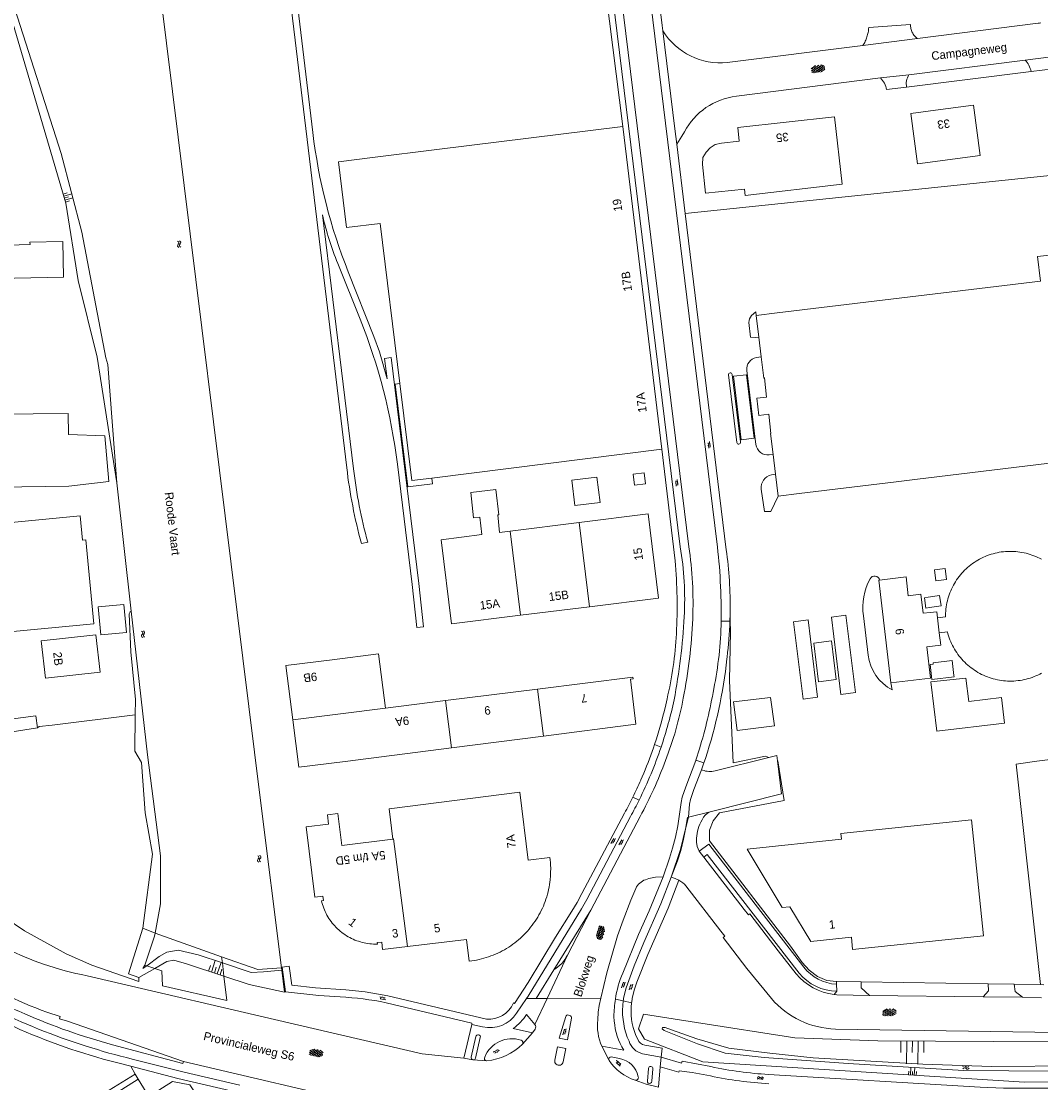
# Model space of a CAD drawing. Extents: x 99476 to 102828, y 406437 to 407931.
# Tile 132 of 162: x 101120 to 101361, y 406731 to 406983. Entities that reach past the tile are written whole.
import ezdxf

# ---------------------------------------------------------------- set-up
doc = ezdxf.new("R2010")
doc.units = 0
doc.header["$MEASUREMENT"] = 0
doc.linetypes.add('DGN Style 2', pattern=[60.553652, 36.332191, -24.221461])
for name, color, linetype, lineweight in [('BG_bijgebouw', 253, 'Continuous', 0), ('BG_dakoverstek', 253, 'Continuous', 13), ('BG_dakoverstek bijgebouw', 253, 'Continuous', 0), ('BG_gesloten verharding', 253, 'Continuous', 0), ('BG_hek', 253, 'Continuous', 0), ('BG_hoofdgebouw', 253, 'Continuous', 13), ('BG_huisnummer', 253, 'Continuous', 0), ('BG_insteek sloot', 253, 'Continuous', 0), ('BG_kademuur', 253, 'Continuous', 0), ('BG_kant onverhard', 253, 'DGN Style 2', 0), ('BG_kant sloot', 253, 'Continuous', 0), ('BG_kant verharding', 253, 'Continuous', 0), ('BG_kunstwerk', 253, 'Continuous', 0), ('BG_naam waterloop', 253, 'Continuous', 0), ('BG_open verharding', 253, 'Continuous', 0), ('BG_straatnaam', 253, 'Continuous', 0), ('BG_talud', 253, 'Continuous', 0), ('BG_taludsymbool', 253, 'Continuous', 0), ('BG_terreinafscheiding', 253, 'Continuous', 0), ('BG_tussenmuur', 253, 'Continuous', 0), ('BG_vlakafsluiter', 253, 'Continuous', 0), ('BG_walbescherming', 253, 'Continuous', 0), ('BG_watersymbool', 253, 'Continuous', 0)]:
    doc.layers.add(name, color=color, linetype=linetype, lineweight=lineweight)
doc.styles.add('Style-WORKING', font='WORKING.shx')

# ---------------------------------------------------------------- blocks, each defined once
blk = doc.blocks.new('S01GV4')
at = {"layer": 'BG_gesloten verharding', "linetype": 'Continuous', "lineweight": 0}
for p, q in [((0, 0.278304), (0.9421, 0.823239)), ((0, -0.181671), (1.741927, 0.823239)), ((0, 0.098949), (1.593645, -0.823239)), ((0.117, -0.579), (1.53, 0.238)), ((0.163, 0.466), (2.296, -0.767)), ((0.531, -0.801), (3.134, 0.701)), ((0.567, 0.694), (2.709, -0.545)), ((1.118159, 0.823239), (3.097745, -0.32208)), ((1.293565, -0.823239), (3.161206, 0.256049)), ((1.529745, 0.23842), (2.542019, 0.823239)), ((1.91699, 0.823239), (3.161206, 0.104286)), ((2.715943, 0.823239), (3.161206, 0.565645)), ((0, -0.363991), (0.793486, -0.823239)), ((2.092105, -0.823239), (3.161206, -0.205903))]:
    blk.add_line(p, q, dxfattribs=at)
blk = doc.blocks.new('S02OV6')
at = {"layer": 'BG_open verharding', "linetype": 'Continuous', "lineweight": 0}
for p, q in [((0, 0.20784), (1.371449, 0.20784)), ((0.085505, 0.20784), (0.085505, 0.268177)), ((0.485, -0.192), (0.486, 0.207)), ((0.885505, 0.20784), (0.885505, 0.31106)), ((1.285, -0.193), (1.285, 0.207)), ((0.268333, -0.19216), (1.549656, -0.19216)), ((0.885505, -0.32925), (0.885505, -0.19216))]:
    blk.add_line(p, q, dxfattribs=at)
blk = doc.blocks.new('S04')
at = {"layer": 'BG_taludsymbool', "linetype": 'Continuous', "lineweight": 0}
for p, q in [((-0.5, 0), (-0.5, -0.5)), ((-0.25, 0), (-0.25, -1)), ((0, 0), (0, -0.5)), ((0.25, 0), (0.25, -1)), ((0.5, 0), (0.5, -0.5))]:
    blk.add_line(p, q, dxfattribs=at)
blk = doc.blocks.new('WATERS')
at = {"layer": 'BG_watersymbool', "linetype": 'Continuous', "lineweight": 0}
for centre, start, end in [((-0.375, 0.25), 28.07249, 151.92751), ((-0.375, -0.2), 28.07249, 151.92751), ((0.375, 0.65), 208.07249, 331.92751), ((0.375, 0.2), 208.07249, 331.92751)]:
    blk.add_arc(centre, 0.425, start, end, dxfattribs=at)
blk = doc.blocks.new('S01GV2')
at = {"layer": 'BG_gesloten verharding', "linetype": 'Continuous', "lineweight": 0}
for p, q in [((-0.011625, -0.500414), (0.648313, 0.582897)), ((0.006945, 0.298967), (0.268018, 0.727007)), ((0.618374, -0.705844), (0.009489, 0.408468)), ((0.63697, 0.094645), (0.291267, 0.726467)), ((0.172792, -0.724773), (-0.009122, -0.392669)), ((0.31767, -0.728139), (0.629741, -0.216538))]:
    blk.add_line(p, q, dxfattribs=at)

msp = doc.modelspace()

# ---------------------------------------------------------------- linework, layer by layer
at = {"layer": 'BG_bijgebouw', "linetype": 'Continuous', "lineweight": 0}
for p, q in [((101298.63, 406913.791), (101360.974, 406921.325)), ((101293.66, 406913.17), (101298.63, 406913.791)), ((101294.299, 406908.048), (101293.66, 406913.17)), ((101294.882, 406903.372), (101294.299, 406908.048)), ((101298.259, 406875.579), (101297.68, 406880.235)), ((101298.9, 406870.421), (101298.259, 406875.579)), ((101326.783, 406873.802), (101303.863, 406871.031)), ((101331.201, 406874.337), (101326.783, 406873.802)), ((101334.703, 406844.004), (101337.478, 406844.415)), ((101117.531, 406814.617), (101123.5, 406815.51))]:
    msp.add_line(p, q, dxfattribs=at)
at = {"layer": 'BG_bijgebouw', "linetype": 'Continuous', "lineweight": 0, "flags": 128}
for points in [[(101366.685, 406922.015), (101415.13, 406927.87), (101420.39, 406885.12), (101331.201, 406874.337)], [(101297.68, 406880.235), (101297.06, 406885.221), (101297.17, 406885.231), (101296.64, 406889.761), (101294.29, 406889.481), (101293.79, 406893.571), (101296.14, 406893.841), (101295.62, 406898.361), (101295.51, 406898.341), (101294.882, 406903.372)], [(101264.55, 406875.562), (101264.854, 406873.016), (101267.436, 406873.324), (101267.131, 406875.871), (101264.55, 406875.562)], [(101256.71, 406868.911), (101250.73, 406868.151), (101250, 406874.151), (101255.98, 406874.911), (101256.71, 406868.911)], [(101303.863, 406871.031), (101303.86, 406871.031), (101298.9, 406870.421)], [(101350.735, 406856.996), (101350.253, 406856.887), (101349.775, 406856.763), (101349.301, 406856.624), (101348.832, 406856.47), (101348.368, 406856.301), (101347.91, 406856.116), (101347.458, 406855.918), (101347.012, 406855.704), (101346.574, 406855.477), (101346.143, 406855.235), (101345.72, 406854.98), (101345.305, 406854.711), (101344.9, 406854.43), (101344.503, 406854.135), (101344.117, 406853.827), (101343.74, 406853.508), (101343.374, 406853.176), (101343.019, 406852.833), (101342.675, 406852.479), (101342.342, 406852.113), (101342.022, 406851.738), (101341.713, 406851.352), (101341.417, 406850.956), (101341.135, 406850.551), (101340.865, 406850.137), (101340.609, 406849.715), (101340.366, 406849.285), (101340.137, 406848.847), (101339.923, 406848.402), (101339.723, 406847.95), (101339.538, 406847.493), (101339.367, 406847.029), (101339.211, 406846.56), (101339.071, 406846.087), (101338.946, 406845.609), (101338.836, 406845.127), (101338.742, 406844.642), (101338.664, 406844.155), (101338.601, 406843.665), (101338.554, 406843.173), (101338.523, 406842.68), (101338.507, 406842.186), (101338.508, 406841.823), (101336.59, 406841.596)], [(101361.214, 406855.448), (101360.778, 406855.676), (101360.336, 406855.889), (101359.888, 406856.089), (101359.433, 406856.274), (101358.972, 406856.445), (101358.507, 406856.601), (101358.036, 406856.742), (101357.561, 406856.867), (101357.083, 406856.978), (101356.601, 406857.073), (101356.116, 406857.153), (101355.629, 406857.217), (101355.141, 406857.265), (101354.651, 406857.298), (101354.16, 406857.315), (101353.669, 406857.317), (101353.178, 406857.303), (101352.688, 406857.273), (101352.199, 406857.228), (101351.708, 406857.166), (101351.221, 406857.089), (101350.735, 406856.996)], [(101338.711, 406850.627), (101336.18, 406850.318), (101335.864, 406852.909), (101338.395, 406853.218), (101338.711, 406850.627)], [(101334.416, 406846.487), (101333.492, 406846.35), (101333.858, 406843.879), (101334.703, 406844.004)], [(101337.478, 406844.415), (101337.112, 406846.886), (101334.416, 406846.487)], [(101337.011, 406838.046), (101338.954, 406838.277), (101339.081, 406837.793), (101339.222, 406837.32), (101339.379, 406836.852), (101339.551, 406836.388), (101339.737, 406835.931), (101339.938, 406835.48), (101340.154, 406835.035), (101340.383, 406834.598), (101340.627, 406834.168), (101340.884, 406833.747), (101341.155, 406833.334), (101341.439, 406832.929), (101341.736, 406832.534), (101342.045, 406832.149), (101342.366, 406831.774), (101342.7, 406831.41), (101343.045, 406831.056), (101343.401, 406830.714), (101343.768, 406830.383), (101344.145, 406830.064), (101344.532, 406829.758), (101344.929, 406829.464), (101345.336, 406829.183), (101345.751, 406828.916), (101346.174, 406828.661), (101346.606, 406828.421), (101347.045, 406828.195), (101347.491, 406827.982), (101347.943, 406827.785), (101348.402, 406827.601), (101348.867, 406827.433), (101349.336, 406827.28), (101349.81, 406827.142), (101350.289, 406827.019), (101350.771, 406826.912), (101351.257, 406826.821), (101351.742, 406826.745), (101352.229, 406826.685), (101352.718, 406826.64), (101353.209, 406826.611), (101353.699, 406826.598), (101354.191, 406826.6), (101354.681, 406826.619), (101355.171, 406826.652)], [(101308.44, 406826.451), (101312.6, 406826.981), (101311.48, 406836.091), (101307.33, 406835.571), (101308.44, 406826.451)], [(101340.469, 406827.927), (101340.51, 406827.571), (101335.25, 406826.961), (101334.83, 406830.511), (101335.59, 406830.599)], [(101340.469, 406827.927), (101340.072, 406831.454), (101335.551, 406830.945), (101335.59, 406830.599)], [(101355.171, 406826.652), (101355.66, 406826.702), (101356.147, 406826.767), (101356.631, 406826.848), (101357.113, 406826.944), (101357.591, 406827.055), (101358.066, 406827.182), (101358.536, 406827.324), (101359.001, 406827.48), (101359.462, 406827.652), (101359.916, 406827.838), (101360.364, 406828.039), (101360.806, 406828.253), (101361.241, 406828.482)], [(101335.01, 406826.401), (101343.29, 406827.291), (101344.02, 406821.801), (101351.74, 406822.731), (101352.46, 406816.641), (101336.41, 406814.731), (101335.01, 406826.401)], [(101123.5, 406815.51), (101123.083, 406818.405), (101117.105, 406817.544)]]:
    msp.add_lwpolyline(points, dxfattribs=at)
at = {"layer": 'BG_dakoverstek', "linetype": 'Continuous', "lineweight": 13, "flags": 128}
msp.add_lwpolyline([(101130.943, 406872.716), (101140.422, 406873.828), (101139.485, 406884.64), (101130.811, 406884.985), (101130.757, 406889.99)], dxfattribs=at)
at = {"layer": 'BG_dakoverstek bijgebouw', "linetype": 'Continuous', "lineweight": 0, "flags": 128}
for points in [[(101113.975, 406929.758), (101121.741, 406929.933), (101121.728, 406930.532), (101129.487, 406930.707), (101129.678, 406922.251), (101114.152, 406921.901), (101113.975, 406929.758)], [(101366.685, 406922.015), (101365.986, 406927.796), (101360.275, 406927.106), (101360.974, 406921.325)], [(101138.48, 406837.555), (101144.561, 406838.091), (101143.979, 406844.698), (101137.898, 406844.162), (101138.48, 406837.555)]]:
    msp.add_lwpolyline(points, dxfattribs=at)
at = {"layer": 'BG_hek', "linetype": 'Continuous', "lineweight": 0}
for p, q in [((101358.746, 406970.923), (101329.29, 406967.228)), ((101329.29, 406967.228), (101324.535, 406966.632)), ((101287.531, 406840.768), (101287.502, 406843.02)), ((101287.563, 406838.362), (101287.531, 406840.768)), ((101146.65, 406818.592), (101126.975, 406816.196)), ((101123.916, 406815.831), (101123.5, 406815.51)), ((101348.557, 406754.923), (101318.535, 406755.405)), ((101354.779, 406754.824), (101348.557, 406754.923)), ((101360.982, 406754.724), (101354.779, 406754.824))]:
    msp.add_line(p, q, dxfattribs=at)
at = {"layer": 'BG_hek', "linetype": 'Continuous', "lineweight": 0, "flags": 128}
for points in [[(101276.872, 406937.323), (101367.813, 406946.79), (101429.255, 406954.799), (101431.706, 406936.272), (101436.003, 406902.218), (101437.52, 406885.272)], [(101437.52, 406885.272), (101444.261, 406818.329), (101360.155, 406807.602), (101355.217, 406806.925), (101360.982, 406754.724)], [(101147.534, 406755.506), (101136.395, 406759.344), (101130.32, 406762), (101120.405, 406767.448), (101106.408, 406776.909), (101100.357, 406781.734), (101097.002, 406784.948), (101091.623, 406791.189), (101087.442, 406797.259), (101081.248, 406807.982), (101079.978, 406810.646)], [(101312.679, 406755.507), (101310.376, 406755.719), (101308.16, 406756.659), (101306.21, 406758.133), (101304.583, 406759.965), (101301.763, 406763.871), (101282.582, 406788.802), (101282.64, 406791.286), (101283.468, 406793.519), (101285.016, 406795.4), (101300.287, 406798.319)], [(101318.535, 406755.405), (101312.774, 406755.498), (101312.679, 406755.507)]]:
    msp.add_lwpolyline(points, dxfattribs=at)
at = {"layer": 'BG_hoofdgebouw', "linetype": 'Continuous', "lineweight": 13}
for p, q in [((101336.119, 406961.749), (101345.162, 406962.921)), ((101262.07, 406957.931), (101218.055, 406952.451)), ((101271.36, 406881.471), (101262.07, 406957.931)), ((101218.055, 406952.451), (101202.849, 406950.558)), ((101216.89, 406874.678), (101271.36, 406881.471)), ((101130.943, 406872.716), (101110.86, 406872.5)), ((101228.228, 406865.416), (101228.685, 406861.269)), ((101232.462, 406865.95), (101232.872, 406861.79)), ((101235.394, 406862.104), (101251.728, 406864.137)), ((101232.872, 406861.79), (101235.394, 406862.104)), ((101322.904, 406850.512), (101322.72, 406850.49)), ((101322.72, 406850.49), (101325.57, 406826.21)), ((101329.148, 406851.252), (101322.904, 406850.512)), ((101254.196, 406844.21), (101237.863, 406842.171)), ((101241.927, 406824.692), (101220.131, 406821.967)), ((101220.131, 406821.967), (101205.892, 406820.187)), ((101221.564, 406810.801), (101243.323, 406813.576)), ((101196.323, 406807.583), (101221.564, 406810.801))]:
    msp.add_line(p, q, dxfattribs=at)
at = {"layer": 'BG_hoofdgebouw', "linetype": 'Continuous', "lineweight": 13, "flags": 128}
for points in [[(101345.162, 406962.921), (101346.705, 406951.018), (101331.858, 406949.093), (101330.314, 406960.996), (101336.119, 406961.749)], [(101314.002, 406944.276), (101312.213, 406960.226), (101289.298, 406957.657), (101289.617, 406954.455), (101285.451, 406953.959), (101283.995, 406953.664), (101282.781, 406952.875), (101281.812, 406951.803), (101281.067, 406950.568), (101280.97, 406948.923), (101281.665, 406942.147), (101290.917, 406943.096), (101291.074, 406941.564), (101314.002, 406944.276)], [(101202.849, 406950.558), (101194.75, 406949.55), (101196.64, 406933.971), (101204.61, 406934.971), (101209.277, 406897.034)], [(101209.277, 406897.034), (101212.1, 406874.081), (101216.89, 406874.678)], [(101105.78, 406884.73), (101105.74, 406889.721), (101130.757, 406889.99)], [(101232.462, 406865.95), (101232.71, 406865.981), (101232.02, 406871.971), (101226.07, 406871.221), (101226.76, 406865.231), (101228.228, 406865.416)], [(101096.023, 406862.094), (101133.603, 406865.746), (101134.163, 406859.982), (101134.938, 406860.058), (101136.386, 406845.153)], [(101251.728, 406864.137), (101268.07, 406866.171), (101270.54, 406846.251), (101254.196, 406844.21)], [(101237.863, 406842.171), (101221.53, 406840.131), (101219.06, 406860.071), (101228.685, 406861.269)], [(101334.837, 406842.842), (101333.177, 406842.645), (101332.642, 406847.154), (101329.675, 406846.803), (101329.148, 406851.252)], [(101136.386, 406845.153), (101136.863, 406840.176), (101093.501, 406836.018)], [(101336.59, 406841.596), (101336.42, 406843.03), (101334.837, 406842.842)], [(101325.57, 406826.21), (101334.974, 406827.326), (101334.1, 406834.693), (101337.363, 406835.08), (101337.011, 406838.046)], [(101138.312, 406828.742), (101137.337, 406837.57), (101124.384, 406836.138), (101125.37, 406827.323), (101138.312, 406828.742)], [(101205.892, 406820.187), (101204.278, 406833.046), (101193.3, 406831.668)], [(101193.3, 406831.668), (101182.322, 406830.29), (101183.935, 406817.432)], [(101241.927, 406824.692), (101264.497, 406827.514), (101264.53, 406827.125), (101263.883, 406827.071), (101265.166, 406816.361), (101243.323, 406813.576)], [(101183.935, 406817.432), (101185.347, 406806.183), (101196.323, 406807.583)], [(101207.62, 406789.201), (101206.773, 406796.361), (101237.717, 406800.271), (101239.686, 406784.172), (101244.806, 406784.849)], [(101187.113, 406792.066), (101192.433, 406792.721), (101192.155, 406794.964), (101194.606, 406795.268), (101195.546, 406787.676), (101207.62, 406789.201)], [(101299.845, 406772.983), (101301.653, 406773.183), (101306.617, 406764.949), (101316.203, 406765.938), (101316.499, 406763.073), (101347.52, 406766.288), (101344.654, 406793.735), (101313.75, 406790.481), (101313.886, 406789.198), (101291.567, 406786.806), (101299.845, 406772.983)], [(101211.113, 406763.731), (101205.222, 406763.013), (101204.999, 406764.818), (101203.965, 406764.678), (101203.986, 406764.345), (101203.532, 406764.34), (101203.079, 406764.349), (101202.626, 406764.375), (101202.175, 406764.416), (101201.725, 406764.473), (101201.278, 406764.545), (101200.833, 406764.632), (101200.391, 406764.735), (101199.954, 406764.852), (101199.52, 406764.985), (101199.092, 406765.133), (101198.668, 406765.295), (101198.251, 406765.472), (101197.84, 406765.662), (101197.436, 406765.867), (101197.039, 406766.086), (101196.649, 406766.318), (101196.268, 406766.564), (101195.896, 406766.822), (101195.533, 406767.094), (101195.179, 406767.377), (101194.835, 406767.672), (101194.502, 406767.98), (101194.179, 406768.298), (101193.868, 406768.627), (101193.568, 406768.967), (101193.28, 406769.317), (101193.004, 406769.677), (101192.74, 406770.046), (101192.49, 406770.423), (101192.252, 406770.81), (101192.029, 406771.204), (101191.818, 406771.605), (101191.622, 406772.014), (101191.44, 406772.429), (101191.272, 406772.85), (101191.119, 406773.277), (101190.98, 406773.708), (101190.857, 406774.144), (101190.749, 406774.585), (101191.213, 406774.671), (101191.058, 406775.703), (101189.17, 406775.45), (101187.113, 406792.066)], [(101244.824, 406778.992), (101244.894, 406779.576), (101244.968, 406780.454), (101245.007, 406781.334), (101245.011, 406782.215), (101244.978, 406783.095), (101244.937, 406783.681), (101244.879, 406784.266), (101244.806, 406784.849)], [(101244.824, 406778.992), (101244.738, 406778.412), (101244.637, 406777.833), (101244.52, 406777.258), (101244.388, 406776.685), (101244.24, 406776.117), (101244.077, 406775.553), (101243.899, 406774.993), (101243.706, 406774.438), (101243.498, 406773.889), (101243.275, 406773.346), (101243.037, 406772.809), (101242.785, 406772.278), (101242.519, 406771.755), (101242.239, 406771.239), (101241.944, 406770.73), (101241.636, 406770.23), (101241.315, 406769.739), (101240.981, 406769.256), (101240.633, 406768.782), (101240.273, 406768.318), (101239.9, 406767.864), (101239.516, 406767.421), (101239.119, 406766.988), (101238.711, 406766.565), (101238.291, 406766.154), (101237.861, 406765.755), (101237.42, 406765.367), (101236.968, 406764.991), (101236.507, 406764.628), (101236.036, 406764.277), (101235.555, 406763.939), (101235.066, 406763.615), (101234.568, 406763.303), (101234.062, 406763.006), (101233.547, 406762.722), (101233.026, 406762.452), (101232.497, 406762.196), (101231.962, 406761.955), (101231.42, 406761.728), (101230.872, 406761.516), (101230.319, 406761.319), (101229.76, 406761.137), (101229.197, 406760.97), (101228.63, 406760.819), (101228.058, 406760.683), (101227.484, 406760.562), (101226.906, 406760.457), (101226.325, 406760.368), (101225.743, 406760.295)], [(101225.743, 406760.295), (101225.09, 406765.435), (101211.113, 406763.731)]]:
    msp.add_lwpolyline(points, dxfattribs=at)
at = {"layer": 'BG_insteek sloot', "linetype": 'Continuous', "lineweight": 0}
for p, q in [((101146.55, 406809.98), (101146.65, 406818.592)), ((101148.48, 406768.12), (101151.35, 406766.925))]:
    msp.add_line(p, q, dxfattribs=at)
at = {"layer": 'BG_insteek sloot', "linetype": 'Continuous', "lineweight": 0, "flags": 128}
for points in [[(101133.15, 406921.408), (101130.215, 406939.73), (101116.92, 406984.835), (101112.433, 406994.568)], [(101133.15, 406921.408), (101137.608, 406903.31), (101142.26, 406873.53)], [(101146.65, 406818.592), (101146.692, 406822.255), (101145.599, 406833.512), (101145.222, 406842.521), (101145.424, 406842.965), (101145.706, 406843.168)], [(101148.48, 406768.12), (101150.7, 406785.61), (101149.03, 406795.43), (101148.12, 406807.3), (101146.55, 406809.98)], [(101544.797, 406740.455), (101500, 406740.376), (101322.44, 406741.401), (101302.8, 406742.121), (101279.506, 406745.729), (101266.988, 406747.74), (101265.788, 406744.262), (101267.221, 406741.819), (101281.05, 406736.487), (101357.21, 406731.601), (101534.491, 406733.131), (101561.97, 406733.501)]]:
    msp.add_lwpolyline(points, dxfattribs=at)
at = {"layer": 'BG_kademuur', "linetype": 'Continuous', "lineweight": 0}
msp.add_line((101145.706, 406843.168), (101142.26, 406873.53), dxfattribs=at)
at = {"layer": 'BG_kademuur', "linetype": 'Continuous', "lineweight": 0, "flags": 128}
msp.add_lwpolyline([(101181.294, 406758.715), (101176.3, 406798.29), (101151.267886, 407000)], dxfattribs=at)
at = {"layer": 'BG_kant onverhard', "linetype": 'DGN Style 2', "lineweight": 0}
msp.add_line((101330.222, 406982.042), (101320.314, 406981.31), dxfattribs=at)
at = {"layer": 'BG_kant onverhard', "linetype": 'DGN Style 2', "lineweight": 0, "extrusion": (0, 0, -1)}
for centre, radius, start, end in [((-101311.5723, 406981.824793), 8.756845, 183.370218, 212.71549), ((-101334.098993, 406981.893481), 3.879837, 305.299999, 2.193803)]:
    msp.add_arc(centre, radius, start, end, dxfattribs=at)
at = {"layer": 'BG_kant sloot', "linetype": 'Continuous', "lineweight": 0, "flags": 128}
for points in [[(101271.904, 406743.9), (101271.387, 406744.284), (101271.515, 406744.543), (101272.095, 406744.61), (101273.58, 406744.037), (101279.648, 406741.875), (101287.198, 406739.656), (101296.871, 406738.54), (101307.189, 406737.428), (101333.108, 406735.872), (101349.417, 406735.366), (101369.979, 406735.524)], [(101374.883, 406734.13), (101342.782, 406734.37), (101315.445, 406736.049), (101295.522, 406737.44), (101286.3, 406738.492), (101279.781, 406740.717), (101271.91, 406743.898), (101271.904, 406743.9)]]:
    msp.add_lwpolyline(points, dxfattribs=at)
at = {"layer": 'BG_kant verharding', "linetype": 'Continuous', "lineweight": 0}
for p, q in [((101258.91, 406982.821), (101256.789297, 407000)), ((101258.333776, 407000), (101275.695, 406858.41)), ((101277.726, 406858.421), (101260.380489, 407000)), ((101269.214231, 407000), (101271.44, 406981.784)), ((101258.91, 406982.821), (101262.07, 406957.931)), ((101331.857, 406978.727), (101360.441, 406982.344)), ((101427.204, 406982.633), (101357.344, 406973.64)), ((101271.591, 406980.543), (101274.422, 406957.373)), ((101318.94, 406977.092), (101331.857, 406978.727)), ((101286.826, 406973.028), (101318.94, 406977.092)), ((101357.344, 406973.64), (101329.813, 406970.121)), ((101323.083, 406969.398), (101288.984, 406965.067)), ((101329.813, 406970.121), (101323.083, 406969.398)), ((101274.422, 406957.373), (101274.864, 406953.756)), ((101274.864, 406953.756), (101276.872, 406937.323)), ((101190.99, 406936.991), (101198.33, 406876.821)), ((101276.872, 406937.323), (101286.6, 406857.7)), ((101199.882, 406912.323), (101194.587, 406925.497)), ((101293.751, 406903.194), (101294.882, 406903.372)), ((101287.11, 406899.071), (101289.076, 406883.103)), ((101289.969, 406883.212), (101288, 406899.18)), ((101293.619, 406882.616), (101291.462, 406900.156)), ((101271.36, 406881.471), (101274.45, 406855.084)), ((101212.183, 406849.471), (101208.723, 406877.933)), ((101297.68, 406880.235), (101296.743, 406880.136)), ((101298.259, 406875.579), (101297.31, 406875.407)), ((101201.7, 406859.458), (101200.191, 406859.156)), ((101319.04, 406842.022), (101320.19, 406832.741)), ((101286.784, 406832.273), (101286.731, 406831.838)), ((101325.888, 406824.521), (101325.57, 406826.21)), ((101269.595, 406811.561), (101269.324, 406810.763)), ((101280.218, 406810.571), (101279.412, 406807.902)), ((101281.665, 406808.305), (101281.297, 406807.244)), ((101283.952, 406805.319), (101296.65, 406808.515)), ((101281.297, 406807.244), (101280.712, 406805.56)), ((101280.712, 406805.56), (101280.96, 406805.508)), ((101266.373, 406803.195), (101266.364, 406803.174)), ((101266.691, 406803.931), (101266.373, 406803.195)), ((101277.636, 406794.369), (101283.112, 406795.738)), ((101254.527, 406772.374), (101266.2, 406794.55)), ((101277.029, 406791.905), (101277.636, 406794.369)), ((101281.228, 406794.4), (101280.846, 406793.716)), ((101280.179, 406786.344), (101281.274, 406784.927)), ((101281.274, 406784.927), (101290.843, 406772.538)), ((101285.283, 406767.408), (101277.052, 406778.1)), ((101254.527, 406772.374), (101245.75, 406758.25)), ((101248.969, 406761.739), (101254.527, 406772.374)), ((101248.969, 406761.739), (101244.15, 406751.453)), ((101181.294, 406758.715), (101181.367, 406758.137)), ((101181.367, 406758.137), (101182.02, 406752.96)), ((101312.655, 406754.817), (101312.679, 406755.507)), ((101312.753, 406753.188), (101312.655, 406754.817)), ((101312.115, 406752.418), (101312.753, 406753.188)), ((101320.539, 406752.167), (101347.436, 406751.848)), ((101236.935, 406747.975), (101239.309, 406751.434)), ((101244.15, 406751.453), (101241.277, 406745.32)), ((101347.436, 406751.848), (101356.737, 406751.745)), ((101356.737, 406751.745), (101361.258, 406751.64)), ((101239.31, 406747.68), (101241.277, 406745.32)), ((101249.556, 406747.449), (101249.257, 406747.53)), ((101259.997, 406747.214), (101260.065, 406746.114)), ((101226.312, 406745.305), (101224.419, 406737.3)), ((101228.904, 406744.712), (101226.312, 406745.305)), ((101227.318, 406742.447), (101226.167, 406737.54)), ((101227.204, 406737.34), (101228.355, 406742.2)), ((101240.702, 406743.314), (101236.116, 406744.309)), ((101240.702, 406743.314), (101238.323, 406740.652)), ((101241.301, 406744.221), (101240.702, 406743.314)), ((101263.146, 406742.269), (101263.564, 406741.373)), ((101265.195, 406742.698), (101265.661, 406741.811)), ((101257.087, 406740.141), (101258.775, 406736.92)), ((101262.326, 406739.199), (101257.087, 406740.141)), ((101226.599, 406736.931), (101224.419, 406737.3)), ((101259.349, 406737.604), (101261.329, 406737.238)), ((101266.763, 406738.38), (101271.147, 406737.561)), ((101270.899, 406735.282), (101271.147, 406737.561)), ((101275.983, 406736.116), (101271.147, 406737.561)), ((101145.631, 406735.404), (101142.203, 406736.287)), ((101158.059, 406736.558), (101202.533, 406726.124)), ((101226.599, 406736.931), (101226.696, 406736.924)), ((101229.796, 406736.685), (101226.696, 406736.924)), ((101229.796, 406736.685), (101229.925, 406736.675)), ((101258.775, 406736.92), (101258.845, 406736.786)), ((101267.902, 406731.886), (101268.16, 406734.871)), ((101269.234, 406734.789), (101268.952, 406731.847)), ((101270.528, 406730.464), (101270.899, 406735.282))]:
    msp.add_line(p, q, dxfattribs=at)
at = {"layer": 'BG_kant verharding', "linetype": 'Continuous', "lineweight": 0, "flags": 128}
for points in [[(101181.903175, 407000), (101196.726, 406877.092)], [(101188.689, 406956.479), (101183.4504, 407000)], [(101267.142888, 407000), (101284.35, 406859.564)], [(101271.44, 406981.784), (101271.44, 406981.781), (101271.591, 406980.543)], [(101276.675, 406956.615), (101276.062, 406955.647), (101274.864, 406953.756)], [(101213.772, 406849.67), (101207.23, 406903.221), (101205.68, 406902.981), (101206.27, 406898.17), (101204.455, 406904.525), (101203.17, 406908.201), (101197.095, 406923.463)], [(101292.598, 406913.125), (101293.56, 406913.99), (101293.66, 406913.17)], [(101294.299, 406908.048), (101293.53, 406907.921), (101292.29, 406908.061), (101291.967, 406911.512)], [(101293.23, 406884.101), (101290.11, 406883.721), (101288.27, 406898.761), (101291.38, 406899.141), (101293.23, 406884.101)], [(101216.89, 406874.678), (101217.07, 406873.321), (101211.19, 406872.611), (101208.21, 406896.911), (101209.277, 406897.034)], [(101294.873, 406872.027), (101295.61, 406866.731), (101297.14, 406866.721), (101298.9, 406870.421)], [(101212.183, 406849.471), (101213.341, 406839.316), (101214.932, 406839.461), (101213.772, 406849.67)], [(101302.52, 406840.631), (101305.94, 406841.081), (101308.2, 406822.781), (101304.79, 406822.331), (101302.52, 406840.631)], [(101313.75, 406823.441), (101317.15, 406823.871), (101314.88, 406842.191), (101311.48, 406841.761), (101313.75, 406823.441)], [(101288.28, 406821.701), (101289.16, 406814.931), (101297.97, 406816.031), (101297.09, 406822.721), (101288.28, 406821.701)], [(101279.412, 406807.902), (101279.378, 406807.79), (101276.997, 406801.593), (101276.182, 406799.097), (101275.893, 406797.821), (101275.082, 406792.363), (101274.527, 406789.652), (101273.869, 406787.015), (101273.158, 406784.67), (101271.63, 406780.278)], [(101298.686, 406807.737), (101299.654, 406799.891), (101283.112, 406795.738)], [(101296.65, 406808.515), (101298.532, 406808.989), (101298.686, 406807.737)], [(101236.213, 406750.395), (101236.462, 406750.226), (101239.664, 406755.21), (101246.18, 406765.93), (101250.021, 406772.11), (101251.255, 406774.173), (101252.417, 406776.277), (101262.5, 406795.29)], [(101239.309, 406751.434), (101239.692, 406751.992), (101252.326, 406772.688), (101253.57, 406774.91), (101263.924, 406794.558)], [(101273.51, 406780.181), (101275.748, 406786.699), (101277.029, 406791.905)], [(101279.554, 406789.371), (101279.546, 406788.497), (101279.688, 406787.428), (101280.179, 406786.344)], [(101280.179, 406786.344), (101282.48, 406787.975), (101304.915, 406758.872)], [(101281.274, 406784.927), (101282.085, 406785.532), (101303.832, 406757.471)], [(101271.63, 406780.278), (101268.326, 406772.213), (101265.81, 406766.562), (101262.059, 406757.457)], [(101273.51, 406780.181), (101271.072, 406773.857), (101267.059, 406764.693), (101264.744, 406759.173), (101262.889, 406754.005), (101262.292, 406751.55)], [(101271.63, 406780.278), (101269.846, 406780.198), (101268.231, 406779.858), (101267.476, 406779.571)], [(101275.363, 406779.468), (101274.463, 406779.894), (101273.51, 406780.181)], [(101256.891, 406751.502), (101258.327, 406757.557), (101260.829, 406766.272), (101262.138, 406770.029), (101263.961, 406774.763), (101265.186, 406777.509)], [(101275.363, 406779.468), (101272.83, 406772.816), (101267.995, 406761.835), (101265.389, 406755.319), (101264.788, 406753.41), (101264.345, 406751.418)], [(101290.843, 406772.538), (101291.856, 406771.26), (101292.198, 406771.486), (101298.894, 406762.711), (101303.141, 406757.316)], [(101285.283, 406767.408), (101286.272, 406766.175), (101285.869, 406765.865), (101291.488, 406758.548), (101297.282, 406751.418)], [(101229.784, 406746.591), (101206.446, 406752.111), (101201.057, 406753.042), (101196.514, 406753.46), (101189.353, 406753.988), (101183.695, 406754.597), (101183.095, 406759.095), (101181.453, 406758.881), (101182.204, 406753.018)], [(101224.419, 406737.3), (101214.571, 406738.368), (101185.347, 406745.11), (101135.236, 406756.838)], [(101320.539, 406752.167), (101318.541, 406753.954), (101318.535, 406755.405)], [(101347.436, 406751.848), (101348.71, 406753.238), (101348.557, 406754.923)], [(101354.779, 406754.824), (101354.976, 406753.1), (101356.737, 406751.745)], [(101182.204, 406753.018), (101190.144, 406752.181), (101195.163, 406751.811)], [(101312.115, 406752.418), (101312.773, 406752.291), (101320.539, 406752.167)], [(101206.05, 406750.425), (101226.378, 406745.585), (101226.312, 406745.305)], [(101256.163, 406746.423), (101256.262, 406748.238), (101256.477, 406749.756), (101256.891, 406751.502)], [(101125.711, 406748.217), (101128.852, 406747.161), (101128.702, 406746.648), (101130.615, 406746.075), (101158.059, 406736.558)], [(101249.954, 406746.821), (101248.999, 406741.667), (101247.055, 406742.068), (101248.606, 406747.175)], [(101312.453, 406744.216), (101380.657, 406743.146), (101394.536, 406742.945), (101408.108, 406743.062), (101527.809, 406743.879)], [(101141.265, 406740.51), (101157.957, 406736.084), (101158.059, 406736.558)], [(101245.995, 406736.847), (101246.644, 406739.993), (101248.576, 406739.612), (101247.962, 406736.453)], [(101267.32, 406740.392), (101271.372, 406739.699), (101271.147, 406737.561)], [(101171.379, 406730.927), (101158.228, 406733.997), (101145.925, 406737.1)], [(101169.287, 406729.577), (101156.75, 406732.541), (101145.631, 406735.404)], [(101282.881, 406733.1), (101278.486, 406733.955), (101275.433, 406734.318), (101275.317, 406734.036), (101270.899, 406735.282)], [(101282.969, 406735.308), (101276.133, 406736.634), (101275.983, 406736.116)], [(101265.014, 406732.091), (101267.654, 406731.197), (101270.528, 406730.464)], [(101571.494, 406731.998), (101553.257, 406732.045), (101537.756, 406732.059), (101517.906, 406731.991), (101372.079, 406730.225), (101359.572, 406730.185), (101352.242, 406730.237), (101346.666, 406730.49), (101296.596, 406733.453)]]:
    msp.add_lwpolyline(points, dxfattribs=at)
at = {"layer": 'BG_kant verharding', "linetype": 'Continuous', "lineweight": 0}
for centre, radius, start, end in [((101360.164528, 406986.930408), 4.594734, 273.449655, 281.123951), ((101285.232143, 406988.997104), 16.048447, 211.788581, 275.699746), ((101353.749576, 406970.065017), 5.069555, 9.743767, 44.844634), ((101319.790682, 406965.905601), 4.799606, 8.704915, 46.689159), ((101333.023452, 406968.046836), 3.822193, 147.134874, 192.370481), ((101290.829929, 406949.189642), 15.984304, 96.631534, 152.319504), ((101073.285616, 406861.446108), 136.437175, 6.940509, 21.894339), ((101287.555431, 406899.121977), 0.448339, 7.435886, 186.528818), ((101289.5225, 406883.1575), 0.449814, 186.959125, 6.959125), ((101324.520444, 406892.477514), 128.717264, 186.864951, 195.003242), ((101317.591252, 406890.959979), 120.096448, 186.761124, 195.206916), ((101297.861398, 406872.440893), 3.016924, 100.531045, 187.885302), ((101187.963311, 406845.049821), 90.75312, 357.648355, 8.472561), ((101334.048017, 406843.871311), 15.121525, 152.549772, 187.024663), ((101321.700239, 406850.220198), 1.238624, 13.62615, 149.866909), ((101156.235094, 406846.422738), 122.51097, 348.766673, 357.615676), ((101330.799801, 406834.010689), 10.685504, 186.82421, 242.634211), ((101199.532837, 406836.541136), 78.127863, 338.389469, 349.689042), ((101183.456341, 406839.874652), 94.344249, 331.28731, 340.103359), ((101282.798648, 406810.837851), 5.638079, 250.967014, 281.80402), ((101283.890834, 406792.645942), 3.188637, 104.137692, 146.626368), ((101288.934987, 406788.946123), 9.390604, 149.473191, 177.406772), ((101272.104158, 406773.717812), 6.609441, 41.53056, 60.458182), ((101241.722769, 406765.195026), 8.028199, 300.108272, 334.501601), ((101287.125243, 406747.079942), 27.129318, 157.51116, 171.053243), ((101313.489063, 406765.605502), 13.258893, 218.697099, 264.051567), ((101312.822876, 406764.765757), 11.577968, 219.054183, 269.654201), ((101313.351609, 406765.561035), 10.766595, 218.409433, 266.290319), ((101163.283352, 406850.163588), 110.919924, 241.122592, 247.306337), ((101287.1141, 406747.085777), 27.117403, 171.06176, 179.729078), ((101280.027633, 406748.501095), 17.995236, 172.435588, 200.262342), ((101279.131929, 406748.651445), 17.087563, 170.233722, 172.539973), ((101278.710886, 406748.417658), 14.676296, 172.182111, 202.93713), ((101278.957219, 406748.368526), 14.927031, 168.211938, 172.123889), ((101312.987536, 406764.92184), 20.712739, 220.689406, 268.521198), ((101177.024019, 406875.121727), 139.280381, 246.052411, 255.123213), ((101228.097628, 406755.105001), 13.447971, 306.601896, 326.486877), ((101249.124922, 406746.997803), 0.548342, 76.062182, 161.146404), ((101249.415784, 406746.920019), 0.547248, 349.575451, 75.154158), ((101178.690622, 406879.632185), 147.916154, 245.722523, 255.718996), ((101275.591184, 406747.363462), 15.576378, 184.600934, 211.611486), ((101227.836274, 406742.322553), 0.533006, 346.707183, 166.497862), ((101235.841623, 406734.991309), 6.939903, 71.932021, 158.267259), ((101228.414386, 406750.72016), 14.126162, 276.138794, 314.542413), ((101237.878072, 406741.022036), 0.578695, 320.250508, 78.443942), ((101267.757524, 406742.649063), 4.383375, 196.924682, 256.886229), ((101267.724145, 406742.543795), 2.189419, 199.554199, 259.362774), ((101226.689359, 406737.452819), 0.529585, 170.524745, 260.175954), ((101226.689849, 406737.449685), 0.525721, 270.670423, 347.957509), ((101229.905463, 406737.264889), 0.59013, 149.8827, 259.310366)]:
    msp.add_arc(centre, radius, start, end, dxfattribs=at)
at = {"layer": 'BG_kant verharding', "linetype": 'Continuous', "lineweight": 0, "extrusion": (0, 0, -1)}
for centre, radius, start, end in [((-101319.712198, 406972.259908), 131.970131, 338.299355, 353.132171), ((-101265.573943, 406954.021905), 76.503701, 338.108105, 347.137303), ((-101293.88635, 406911.69108), 1.927686, 354.669606, 48.060923), ((-101294.178947, 406900.49023), 2.737428, 352.986899, 81.005951), ((-101296.441939, 406882.964376), 2.844354, 263.92414, 352.964751), ((-101199.114364, 406845.728955), 77.623468, 170.597668, 182.876909), ((-101149.539405, 406842.894725), 135.83726, 172.951179, 180.897505), ((-101187.81534, 406844.26255), 99.694404, 172.253731, 180.71413), ((-101156.837489, 406844.199583), 118.115085, 174.712638, 183.0976), ((-101183.014084, 406844.398835), 104.497013, 180.756038, 181.99119), ((-101117.521089, 406851.266195), 159.398284, 183.392748, 190.520167), ((-101200.548702, 406841.907978), 84.818973, 180.770761, 191.661211), ((-101187.896986, 406844.275818), 99.612796, 182.018061, 186.920656), ((-101187.470611, 406842.480835), 87.433865, 183.057682, 193.301143), ((-101172.297851, 406844.160488), 115.094697, 186.14609, 198.151479), ((-101176.498006, 406842.913809), 108.645729, 189.616633, 197.318946), ((-101173.747951, 406843.664527), 101.080628, 192.164444, 198.518036), ((-101175.772079, 406843.232956), 100.696944, 192.077892, 198.682705), ((-101175.72481, 406843.247621), 100.746419, 198.681995, 206.408393), ((-101173.835451, 406843.64018), 100.989959, 198.998839, 203.153715), ((-101172.623701, 406844.185953), 102.319225, 203.629671, 206.143481), ((-101172.19714, 406844.493603), 102.837742, 206.192635, 208.58478), ((-101175.996305, 406843.113679), 100.443684, 206.408842, 208.908481), ((-101268.694149, 406775.915552), 3.853075, 24.428177, 71.569758), ((-101149.502269, 406830.925577), 75.456001, 289.029072, 296.068903), ((-101162.920766, 406849.853365), 108.233624, 290.108023, 301.967973), ((-101149.340501, 406830.520606), 75.020419, 280.836604, 289.013119), ((-101192.27373, 406685.664272), 66.209799, 92.501073, 102.009271), ((-101230.437868, 406752.820629), 6.263851, 202.783029, 275.991884), ((-101182.889033, 406891.536918), 158.751197, 287.559661, 296.190125), ((-101230.553608, 406752.166509), 7.634849, 213.298231, 282.477897), ((-101240.535017, 406744.754035), 0.933196, 142.664528, 214.833415), ((-101268.570861, 406745.03908), 12.484801, 336.900853, 6.364224), ((-101182.344224, 406887.146827), 154.403401, 283.642948, 287.858404), ((-101259.265051, 406737.091604), 0.519228, 340.70101, 99.304481), ((-101260.339307, 406731.811633), 5.515882, 100.336335, 168.270124), ((-101246.977386, 406736.644439), 1.003052, 191.002769, 11.650704), ((-101268.827329, 406743.501909), 12.031223, 288.478738, 326.068131), ((-101268.695839, 406734.814796), 0.538779, 5.987857, 182.744278), ((-101302.329615, 406826.552755), 93.276143, 273.52415, 281.979538), ((-101265.117782, 406732.735506), 0.652809, 162.390415, 279.147563), ((-101301.763416, 406823.012128), 91.873481, 273.178701, 281.860309), ((-101268.425412, 406731.823744), 0.527101, 177.471237, 6.783065)]:
    msp.add_arc(centre, radius, start, end, dxfattribs=at)
at = {"layer": 'BG_kunstwerk', "linetype": 'Continuous', "lineweight": 0}
for p, q in [((101167.11, 406761.318), (101151.35, 406766.925)), ((101175.654, 406758.279), (101167.11, 406761.318)), ((101175.654, 406758.279), (101181.294, 406758.715))]:
    msp.add_line(p, q, dxfattribs=at)
at = {"layer": 'BG_talud', "linetype": 'Continuous', "lineweight": 0}
for p, q in [((101145.03, 406757.279), (101148.48, 406768.12)), ((101147.484, 406756.393), (101145.03, 406757.279)), ((101151.259, 406758.567), (101147.484, 406756.393)), ((101148.92, 406759.3), (101148.932, 406759.337)), ((101181.367, 406758.137), (101177.047, 406757.784))]:
    msp.add_line(p, q, dxfattribs=at)
at = {"layer": 'BG_talud', "linetype": 'Continuous', "lineweight": 0, "flags": 128}
for points in [[(101148.932, 406759.337), (101151.21, 406766.18), (101151.35, 406766.925)], [(101149.357, 406759.196), (101152.354, 406761.406), (101154.115, 406762.385), (101156.811, 406762.916), (101161.562, 406761.789), (101167.272, 406759.875)], [(101167.637, 406756.732), (101158.805, 406759.664), (101155.801, 406760.53), (101154.146, 406760.23), (101151.259, 406758.567)], [(101167.272, 406759.875), (101174.095, 406757.588), (101177.047, 406757.784)], [(101148.92, 406759.3), (101148.435, 406758.517), (101149.357, 406759.196)], [(101182.02, 406752.96), (101173.609, 406754.75), (101167.637, 406756.732)]]:
    msp.add_lwpolyline(points, dxfattribs=at)
at = {"layer": 'BG_terreinafscheiding', "linetype": 'Continuous', "lineweight": 0}
for p, q in [((101296.65, 406808.515), (101295.914, 406808.796)), ((101298.766, 406807.707), (101298.686, 406807.737)), ((101300.287, 406798.319), (101298.766, 406807.707))]:
    msp.add_line(p, q, dxfattribs=at)
at = {"layer": 'BG_terreinafscheiding', "linetype": 'Continuous', "lineweight": 0, "flags": 128}
msp.add_lwpolyline([(101295.914, 406808.796), (101288.23, 406807.225), (101287.353, 406826.774), (101287.563, 406838.362)], dxfattribs=at)
at = {"layer": 'BG_tussenmuur', "linetype": 'Continuous', "lineweight": 0}
for p, q in [((101254.196, 406844.21), (101251.728, 406864.137)), ((101237.863, 406842.171), (101235.394, 406862.104)), ((101336.59, 406841.596), (101337.011, 406838.046)), ((101243.323, 406813.576), (101241.927, 406824.692)), ((101205.892, 406820.187), (101183.935, 406817.432)), ((101220.131, 406821.967), (101221.564, 406810.801)), ((101207.775, 406789.22), (101207.62, 406789.201)), ((101207.775, 406789.22), (101211.113, 406763.731))]:
    msp.add_line(p, q, dxfattribs=at)
at = {"layer": 'BG_vlakafsluiter', "linetype": 'Continuous', "lineweight": 0}
for p, q in [((101358.746, 406970.923), (101425.956, 406979.455)), ((101287.448, 406840.768), (101285.36, 406840.767)), ((101287.531, 406840.768), (101287.448, 406840.768)), ((101123.916, 406815.831), (101126.975, 406816.196)), ((101271.163, 406810.977), (101269.595, 406811.561)), ((101279.412, 406807.902), (101281.297, 406807.244)), ((101265.958, 406798.439), (101264.475, 406799.102)), ((101167.272, 406759.875), (101167.11, 406761.318)), ((101148.932, 406759.337), (101149.357, 406759.196)), ((101149.357, 406759.196), (101151.259, 406758.567)), ((101245.75, 406758.25), (101241.603, 406751.443)), ((101147.534, 406755.506), (101147.484, 406756.393)), ((101361.741, 406754.662), (101360.982, 406754.724)), ((101182.204, 406753.018), (101182.02, 406752.96)), ((101241.603, 406751.443), (101239.309, 406751.434)), ((101244.15, 406751.453), (101241.603, 406751.443)), ((101256.891, 406751.502), (101244.15, 406751.453)), ((101262.189, 406750.87), (101260.326, 406751.299)), ((101264.171, 406750.414), (101262.189, 406750.87)), ((101146.645, 406733.546), (101145.631, 406735.404)), ((101121.563, 406718.198), (101146.645, 406733.546)), ((101147.316, 406732.316), (101122.533, 406716.717)), ((101147.316, 406732.316), (101146.645, 406733.546)), ((101149.886, 406728.261), (101147.316, 406732.316))]:
    msp.add_line(p, q, dxfattribs=at)
at = {"layer": 'BG_vlakafsluiter', "linetype": 'Continuous', "lineweight": 0, "flags": 128}
for points in [[(101280.712, 406805.56), (101278.882, 406800.924), (101278.112, 406798.564), (101277.86, 406797.453), (101277.636, 406794.369)], [(101277.636, 406794.369), (101277.393, 406794.309), (101277.052, 406792.016), (101277.029, 406791.905)], [(101277.029, 406791.905), (101276.478, 406789.209), (101275.797, 406786.482), (101275.06, 406784.051), (101273.51, 406780.181)], [(101167.637, 406756.732), (101167.534, 406757.549), (101167.272, 406759.875)], [(101151.259, 406758.567), (101152.978, 406757.998), (101153.124, 406754.458), (101168.367, 406750.958), (101167.637, 406756.732)], [(101149.886, 406728.261), (101155.503, 406731.821), (101159.605, 406731.009), (101161.457, 406728.129)]]:
    msp.add_lwpolyline(points, dxfattribs=at)
at = {"layer": 'BG_walbescherming', "linetype": 'Continuous', "lineweight": 0, "flags": 128}
for points in [[(101112.057397, 407000), (101115.198, 406993.463), (101118.153, 406985.791), (101129.08, 406951.486), (101134.017, 406932.927), (101139.713, 406903.157), (101140.191, 406901.543), (101142.26, 406873.53)], [(101145.706, 406843.168), (101149.57, 406809.12), (101152.6, 406785.19), (101152.65, 406773.83), (101151.35, 406766.925)]]:
    msp.add_lwpolyline(points, dxfattribs=at)

# ---------------------------------------------------------------- block references
at = {"layer": 'BG_gesloten verharding', "linetype": 'Continuous', "lineweight": 0}
for name, p, rotation in [('S01GV4', (101309.881, 406971.76), 186.947411), ('S01GV4', (101256.378, 406765.497), 72.960465), ('S01GV4', (101326.778, 406748.155), 179.255197), ('S01GV4', (101191.041, 406738.203), 166.825073), ('S01GV2', (101294.678, 406732.945), 266.445111)]:
    msp.add_blockref(name, p, dxfattribs=dict(at, rotation=rotation))
at = {"layer": 'BG_open verharding', "linetype": 'Continuous', "lineweight": 0}
for p, rotation in [((101282.434, 406883.3), 277.004259), ((101274.764, 406874.283), 277.004259), ((101259.461, 406788.05), 60.97323400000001), ((101261.349, 406787.717), 60.97323400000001), ((101261.978, 406753.934), 71.275132), ((101263.771, 406753.404), 71.275132), ((101206.023, 406751.367), 170.207854), ((101248.095, 406742.813), 74.39307), ((101231.453, 406738.576), 26.565051), ((101260.433, 406736.619), 318.447387)]:
    msp.add_blockref('S02OV6', p, dxfattribs=dict(at, rotation=rotation))
at = {"layer": 'BG_taludsymbool', "linetype": 'Continuous', "lineweight": 0}
for p, xscale, yscale, zscale, rotation in [((101129.857, 406940.943), 1.989047, 1.989047, 1.989047, 106.412299), ((101165.377, 406757.482), 2.869137, 2.869137, 2.869137, 161.634516), ((101330.655, 406741.354), 5.404095, 5.404095, 5.404095, 359.660725), ((101330.654, 406733.305), 1.796684, 1.796684, 1.796684, 176.330172)]:
    msp.add_blockref('S04', p, dxfattribs=dict(at, xscale=xscale, yscale=yscale, zscale=zscale, rotation=rotation))
at = {"layer": 'BG_watersymbool', "linetype": 'Continuous', "lineweight": 0}
for p, rotation in [((101157.27, 406930.097), 101.130111), ((101148.73, 406837.754), 101.130111), ((101175.773, 406784.504), 279.443475), ((101343.362, 406734.882), 7.352378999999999)]:
    msp.add_blockref('WATERS', p, dxfattribs=dict(at, rotation=rotation))

# ---------------------------------------------------------------- texts
at = {"layer": 'BG_huisnummer', "linetype": 'Continuous', "lineweight": 0, "style": 'Style-WORKING'}
for s, rotation, p in [('33', 187.409184, (101339.413, 406959.654)), ('35', 186.428748, (101301.235, 406956.48)), ('19', 96.890548, (101261.983, 406937.918)), ('17B', 96.947411, (101264.282, 406918.998)), ('17A', 96.947411, (101267.766, 406890.326)), ('15', 97.06814, (101266.898, 406855.308)), ('15B', 7.125016, (101244.678, 406845.541)), ('15A', 7.125016, (101228.345, 406843.502)), ('6', 276.71988, (101326.593, 406838.939)), ('2B', 276.371822, (101127.206, 406833.391)), ('9B', 187.238727, (101189.592, 406828.683)), ('7', 187.29556, (101253.527, 406823.635)), ('9', 187.29556, (101230.658, 406820.73)), ('9A', 187.29556, (101211.355, 406818.28)), ('7A', 96.947411, (101236.803, 406787.149)), ('5A t/m 5D', 187.181879, (101205.766, 406786.447)), ('1', 321.903915, (101196.957, 406769.154)), ('1', 5.91007, (101311.004, 406767.915)), ('3', 6.947411, (101207.558, 406765.816)), ('5', 6.947411, (101217.492, 406767.027))]:
    msp.add_text(s, height=2, rotation=rotation, dxfattribs=at).set_placement(p)
at = {"layer": 'BG_naam waterloop', "linetype": 'Continuous', "lineweight": 0, "style": 'Style-WORKING'}
msp.add_text('Roode Vaart', height=2, rotation=276.48566, dxfattribs=at).set_placement((101153.618, 406871.234))
at = {"layer": 'BG_straatnaam', "linetype": 'Continuous', "lineweight": 0, "style": 'Style-WORKING'}
for s, rotation, p in [('Campagneweg', 6.890548, (101335.276, 406973.603)), ('Blokweg', 72.235677, (101252.266, 406751.653)), ('Provincialeweg S6', 346.825073, (101162.659, 406741.665))]:
    msp.add_text(s, height=2, rotation=rotation, dxfattribs=at).set_placement(p)

doc.saveas('drawing.dxf')
